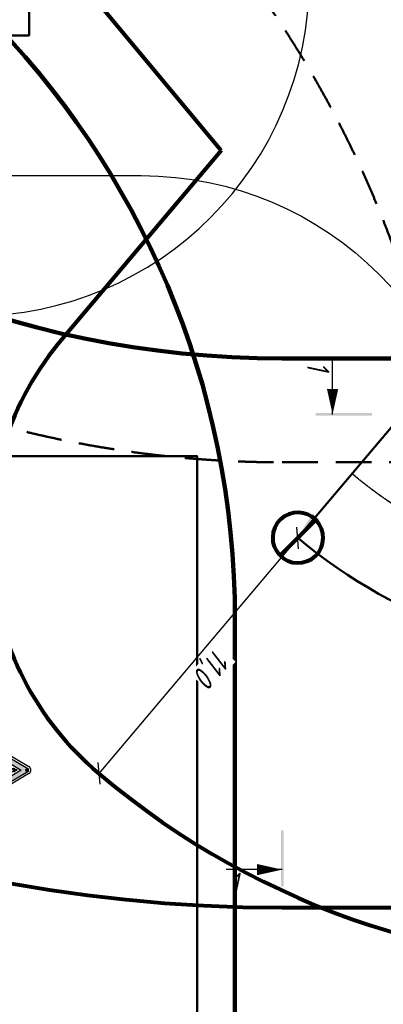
# Model space of a CAD drawing. Header units: millimetres. Extents: x 2204655785 to 2205143108, y 485765510 to 486291538.
# Tile 43 of 156: x 2204945528 to 2204958500, y 486150456 to 486185552. Entities that reach past the tile are written whole.
import ezdxf
from ezdxf.enums import TextEntityAlignment as Align
from ezdxf.lldxf.tags import DXFTag

# ---------------------------------------------------------------- set-up
doc = ezdxf.new("R2010")
doc.units = ezdxf.units.MM
doc.linetypes.add('DASHED2', pattern=[9.524999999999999, 6.35, -3.175])
doc.linetypes.add('НЕВИДИМАЯX2', pattern=[19.049999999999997, 12.7, -6.35])
for name, color, linetype in [('ППР_Автокран СКАТ-40', 7, 'Continuous'), ('ППР_Автокран_Опасная зона', 1, 'Continuous'), ('ППР_Автокран_Стрела', 7, 'Continuous'), ('ППР_Автокран_Стрела_15м', 7, 'Continuous'), ('ППР_Опасная зона от крана', 1, 'Continuous'), ('ППР_Разрез', 5, 'Continuous'), ('ППР_Стрела', 7, 'Continuous')]:
    doc.layers.add(name, color=color, linetype=linetype)
doc.styles.add('Без высоты', font='GOST_Common Italic.ttf', dxfattribs={"width": 0.8})
doc.styles.add('ППРк_М1-1', font='GOST_Common Italic.ttf', dxfattribs={"height": 800})
doc.styles.add('ППРк_М1-1кран', font='GOST_Common Italic.ttf', dxfattribs={"width": 0.8, "height": 600})
tags = doc.linetypes.add('опасная зона_Кран', pattern='A,30,-8,4,-8,30,-8,4,-8,30,-8,4,[230,Bbox.shx,S=2.5,R=0,X=0,Y=-10],-6', length=148).pattern_tags.tags
tags[24] = DXFTag(74, 5)
doc.dimstyles.new('Без высоты текста', dxfattribs={"dimtxt": 800, "dimasz": 550, "dimexe": 1.5, "dimexo": 0.675, "dimgap": 100, "dimtad": 1, "dimdec": 1, "dimlfac": 0.001, "dimzin": 1, "dimtxsty": 'Без высоты', "dimblk": 'OBLIQUE', "dimcen": 250, "dimclrd": 256, "dimclre": 256, "dimclrt": 256, "dimadec": 0, "dimazin": 0, "dimtfac": 1, "dimtdec": 1, "dimtmove": 0, "dimatfit": 3, "dimfxl": 1, "dimtfill": 1, "dimfrac": 2, "dimarcsym": 0})
doc.dimstyles.new('ППРк_М1-1', dxfattribs={"dimtxt": 800, "dimasz": 550, "dimexe": 1.5, "dimexo": 0.675, "dimgap": 100, "dimtad": 1, "dimdec": 1, "dimlfac": 0.001, "dimzin": 1, "dimtxsty": 'ППРк_М1-1', "dimblk": 'OBLIQUE', "dimcen": 250, "dimclrd": 256, "dimclre": 256, "dimclrt": 256, "dimadec": 0, "dimazin": 0, "dimtfac": 1, "dimtdec": 1, "dimtmove": 0, "dimatfit": 3, "dimfxl": 1, "dimtfill": 1, "dimfrac": 2, "dimarcsym": 0})

# ---------------------------------------------------------------- blocks, each defined once
blk = doc.blocks.new('*U374')
at = {"layer": 'ППР_Опасная зона от крана', "linetype": 'опасная зона_Кран', "lineweight": 80, "ltscale": 100}
blk.add_line((135.0000000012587, -54569.99999999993), (29475.00000000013, -54569.99999999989), dxfattribs=at)
blk.add_arc((135.0000000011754, -2.756905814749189e-12), 54570, 90, 270, dxfattribs=at)
at = {"layer": 'ППР_Разрез', "linetype": 'Continuous', "ltscale": 0.5}
blk.add_line((131.6571910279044, -53218.37205339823), (-1868.342808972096, -53218.37205339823), dxfattribs=at)
blk.add_lwpolyline([(131.6571910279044, -53218.37205339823, 0, 400, 0), (-768.3428089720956, -53218.37205339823, 400, 400, 0)], format="xyseb", dxfattribs=at)
blk.add_trace([(81.65719102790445, -51818.2108631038), (181.6571910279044, -51818.2108631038), (81.65719102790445, -53818.2108631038), (181.6571910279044, -53818.2108631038)], dxfattribs=at)
at = {"layer": 'ППР_Стрела', "linetype": 'Continuous', "lineweight": 100}
blk.add_line((135.0000000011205, -34999.99999999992), (29475.00000000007, -34999.9999999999), dxfattribs=at)
at = {"layer": 'ППР_Стрела', "linetype": 'НЕВИДИМАЯX2', "lineweight": 50, "ltscale": 100}
blk.add_line((135.0000000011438, -38699.99999999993), (29475.00000000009, -38699.9999999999), dxfattribs=at)
blk.add_arc((135.000000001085, 8.731149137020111e-11), 38700, 90, 270, dxfattribs=at)
at = {"layer": 'ППР_Стрела', "linetype": 'Continuous', "lineweight": 100}
blk.add_arc((135.000000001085, 8.731149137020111e-11), 35000, 90, 270, dxfattribs=at)
at = {"style": 'ППРк_М1-1', "width": 0.8}
for tag, p, height, flags in [('ОПАСНАЯ_ЗОНА', (25480.86349566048, 21929.54864936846), 800, 1), ('ОТЛЕТ_ГРУЗА', (25413.71794504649, 20678.22478634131), 800, 1), ('Кол-во_элементов', (2695.658620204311, -1978.247657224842), 1200, 8)]:
    blk.add_attdef(tag, p, '', height=height, dxfattribs=dict(at, flags=flags))
at = {"style": 'ППРк_М1-1', "width": 0.8, "flags": 8}
blk.add_attdef('МАРКА_КРАНА', text='', height=1200, dxfattribs=at).set_placement((8837.500000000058, 818.1705151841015), align=Align.CENTER)
blk.add_attdef('ВЫСОТА', text='', height=1200, dxfattribs=at).set_placement((9134.892518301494, -8454.019769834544), align=Align.MIDDLE_CENTER)
at = {"layer": 'Defpoints', "style": 'ППРк_М1-1', "width": 0.8, "flags": 1}
for tag, p in [('МАКСИМАЛЬНАЯ_ДЛИНА_ГРУЗА', (25470.43245178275, 19233.21998733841)), ('ШИРИНА_ГРУЗА', (25397.00754551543, 17803.51326374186))]:
    blk.add_attdef(tag, p, '', height=800, dxfattribs=at)
at = {"layer": 'ППР_Разрез', "style": 'ППРк_М1-1кран', "width": 0.8, "flags": 8}
for tag, p in [('РАЗРЕЗ2', (-1027.850051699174, 55181.16719955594)), ('РАЗРЕЗ', (-1731.871232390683, -54129.29106883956))]:
    blk.add_attdef(tag, p, '', height=800, dxfattribs=at)
at = {"layer": 'ППР_Стрела', "style": 'ППРк_М1-1кран', "width": 0.8, "flags": 8}
for tag, p, rotation in [('ВЫСОТА_КРЮКА_ГОРИЗ', (-22781.63655580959, 24557.60636817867), 317.0000000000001), ('ВЫСОТА_КРЮКА_НАКЛ', (-23522.05852620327, 23711.3998985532), 317.0000000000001), ('ГАБАРИТ_СТРЕЛЫ', (-25019.84159903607, 21408.71984927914), 317), ('ВЫЛЕТ', (-19745.37605332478, 16966.5384373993), 317)]:
    blk.add_attdef(tag, p, '', height=800, rotation=rotation, dxfattribs=at)
blk = doc.blocks.new('*U420')
at = {"layer": 'ППР_Разрез', "linetype": 'Continuous', "ltscale": 0.5}
blk.add_line((131.6571910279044, -53218.37205339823), (-1868.342808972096, -53218.37205339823), dxfattribs=at)
blk.add_lwpolyline([(131.6571910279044, -53218.37205339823, 0, 400, 0), (-768.3428089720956, -53218.37205339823, 400, 400, 0)], format="xyseb", dxfattribs=at)
blk.add_trace([(81.65719102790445, -51818.2108631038), (181.6571910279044, -51818.2108631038), (81.65719102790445, -53818.2108631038), (181.6571910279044, -53818.2108631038)], dxfattribs=at)
at = {"style": 'ППРк_М1-1', "width": 0.8}
for tag, p, height, flags in [('ОПАСНАЯ_ЗОНА', (25480.86349566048, 21929.54864936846), 800, 1), ('ОТЛЕТ_ГРУЗА', (25413.71794504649, 20678.22478634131), 800, 1), ('Кол-во_элементов', (2695.658620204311, -1978.247657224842), 1200, 8)]:
    blk.add_attdef(tag, p, '', height=height, dxfattribs=dict(at, flags=flags))
at = {"style": 'ППРк_М1-1', "width": 0.8, "flags": 8}
blk.add_attdef('МАРКА_КРАНА', text='', height=1200, dxfattribs=at).set_placement((8837.500000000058, 818.1705151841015), align=Align.CENTER)
blk.add_attdef('ВЫСОТА', text='', height=1200, dxfattribs=at).set_placement((9134.892518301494, -8454.019769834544), align=Align.MIDDLE_CENTER)
at = {"layer": 'Defpoints', "style": 'ППРк_М1-1', "width": 0.8, "flags": 1}
for tag, p in [('МАКСИМАЛЬНАЯ_ДЛИНА_ГРУЗА', (25470.43245178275, 19233.21998733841)), ('ШИРИНА_ГРУЗА', (25397.00754551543, 17803.51326374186))]:
    blk.add_attdef(tag, p, '', height=800, dxfattribs=at)
at = {"layer": 'ППР_Разрез', "style": 'ППРк_М1-1кран', "width": 0.8, "flags": 8}
for tag, p in [('РАЗРЕЗ2', (-1027.850051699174, 55181.16719955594)), ('РАЗРЕЗ', (-1731.871232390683, -54129.29106883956))]:
    blk.add_attdef(tag, p, '', height=800, dxfattribs=at)
at = {"layer": 'ППР_Стрела', "style": 'ППРк_М1-1кран', "width": 0.8, "flags": 8}
for tag, p, rotation in [('ВЫСОТА_КРЮКА_ГОРИЗ', (-19652.88990890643, 21607.87003767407), 317.0000000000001), ('ГАБАРИТ_СТРЕЛЫ', (-25019.84159903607, 21408.71984927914), 317), ('ВЫСОТА_КРЮКА_НАКЛ', (-20393.31187930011, 20761.66356804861), 317.0000000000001), ('ВЫЛЕТ', (-16616.62940642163, 14016.80210689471), 317)]:
    blk.add_attdef(tag, p, '', height=800, rotation=rotation, dxfattribs=at)
blk = doc.blocks.new('*U443')
at = {"layer": 'ППР_Опасная зона от крана', "linetype": 'опасная зона_Кран', "lineweight": 80, "ltscale": 100}
blk.add_arc((135.0000000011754, -2.756905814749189e-12), 50270, 90, 270, dxfattribs=at)
at = {"layer": 'ППР_Стрела', "linetype": 'Continuous', "lineweight": 100}
blk.add_line((135.0000000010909, 30700.00000000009), (23215.00000000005, 30700.00000000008), dxfattribs=at)
at = {"layer": 'ППР_Стрела', "linetype": 'НЕВИДИМАЯX2', "lineweight": 50, "ltscale": 100}
blk.add_arc((135.000000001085, 8.731149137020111e-11), 38700, 90, 270, dxfattribs=at)
at = {"layer": 'ППР_Стрела', "linetype": 'Continuous', "lineweight": 100}
blk.add_arc((135.000000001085, 8.731149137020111e-11), 30700, 90, 270, dxfattribs=at)
at = {"style": 'ППРк_М1-1', "width": 0.8}
for tag, p, height, flags in [('ОПАСНАЯ_ЗОНА', (25480.86349566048, 21929.54864936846), 800, 1), ('ОТЛЕТ_ГРУЗА', (25413.71794504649, 20678.22478634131), 800, 1), ('Кол-во_элементов', (2695.658620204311, -1978.247657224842), 1200, 8)]:
    blk.add_attdef(tag, p, '', height=height, dxfattribs=dict(at, flags=flags))
at = {"style": 'ППРк_М1-1', "width": 0.8, "flags": 8}
blk.add_attdef('МАРКА_КРАНА', text='', height=1200, dxfattribs=at).set_placement((8837.500000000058, 818.1705151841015), align=Align.CENTER)
blk.add_attdef('ВЫСОТА', text='', height=1200, dxfattribs=at).set_placement((9134.892518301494, -8454.019769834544), align=Align.MIDDLE_CENTER)
at = {"layer": 'Defpoints', "style": 'ППРк_М1-1', "width": 0.8, "flags": 1}
for tag, p in [('МАКСИМАЛЬНАЯ_ДЛИНА_ГРУЗА', (25470.43245178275, 19233.21998733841)), ('ШИРИНА_ГРУЗА', (25397.00754551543, 17803.51326374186))]:
    blk.add_attdef(tag, p, '', height=800, dxfattribs=at)
at = {"layer": 'ППР_Разрез', "style": 'ППРк_М1-1кран', "width": 0.8, "flags": 8}
for tag, p in [('РАЗРЕЗ2', (-1027.850051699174, 55181.16719955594)), ('РАЗРЕЗ', (-1731.871232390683, -54129.29106883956))]:
    blk.add_attdef(tag, p, '', height=800, dxfattribs=at)
at = {"layer": 'ППР_Стрела', "style": 'ППРк_М1-1кран', "width": 0.8, "flags": 8}
for tag, p, rotation in [('ВЫСОТА_КРЮКА_ГОРИЗ', (-19652.88990890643, 21607.87003767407), 317.0000000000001), ('ГАБАРИТ_СТРЕЛЫ', (-25019.84159903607, 21408.71984927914), 317), ('ВЫСОТА_КРЮКА_НАКЛ', (-20393.31187930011, 20761.66356804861), 317.0000000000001), ('ВЫЛЕТ', (-16616.62940642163, 14016.80210689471), 317)]:
    blk.add_attdef(tag, p, '', height=800, rotation=rotation, dxfattribs=at)
blk = doc.blocks.new('*D779')
at = {"layer": 'Defpoints', "color": 0, "transparency": 16777216}
for p in [(-3.752409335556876, 4.12280107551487), (13739.99003384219, -11615.12842047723), (13740.45875068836, -11614.57395697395)]:
    blk.add_point(p, dxfattribs=at)
at = {"layer": 'ППР_Автокран_Стрела', "lineweight": -2, "transparency": 16777216}
for p, q in [((-4.188179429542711, 3.607311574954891), (-5.189504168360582, 2.422805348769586)), ((-4.221126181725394, 3.568337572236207), (12976.30188486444, -10969.54309605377)), ((13740.02298059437, -11615.08944647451), (13739.02165585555, -11616.2739527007))]:
    blk.add_line(p, q, dxfattribs=at)
at = {"layer": 'ППР_Автокран_Стрела', "transparency": 16777216}
blk.add_solid([(13083.89943893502, -10842.26173789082), (12868.70433079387, -11096.82445421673), (13739.99003384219, -11615.12842047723)], dxfattribs=at)
at = {"layer": 'ППР_Автокран_Стрела', "transparency": 16777216, "insert": (6415.938262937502, -4964.680161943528), "char_height": 800, "attachment_point": 5, "rotation": 319.7904247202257, "style": 'ППРк_М1-1', "bg_fill": 3, "box_fill_scale": 1.1, "bg_fill_color": 256, "bg_fill_true_color": 13158600, "bg_fill_transparency": 0}
blk.add_mtext('{\\H0.625x;R=18м   Q=2.1т}', dxfattribs=at)
blk = doc.blocks.new('_None')
blk = doc.blocks.new('*D769')
at = {"layer": 'Defpoints', "color": 0, "transparency": 16777216}
for p in [(-4.370690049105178, 4.645508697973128), (-4.370714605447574, 4.64490625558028), (-13835.48064745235, -11514.14044040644), (13742.0109844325, -11616.83697495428)]:
    blk.add_point(p, dxfattribs=at)
at = {"layer": 'ППР_Автокран_Стрела', "lineweight": -2, "transparency": 16777216}
blk.add_arc((-4.370343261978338, 4.645215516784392), 2263.10152056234, 233.7471633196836, 305.8290619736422, dxfattribs=at)
at = {"layer": 'ППР_Автокран_Стрела', "transparency": 16777216}
for points in [[(-1405.442348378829, -1887.141209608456), (-1279.866579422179, -1753.567868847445), (-1743.374486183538, -1443.627232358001)], [(1258.086915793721, -1762.953598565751), (1382.671315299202, -1897.452068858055), (1723.874526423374, -1456.449635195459)]]:
    blk.add_solid(points, dxfattribs=at)
at = {"layer": 'ППР_Автокран_Стрела', "transparency": 16777216, "insert": (-7.961838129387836, -1758.452647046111), "char_height": 600, "width": 533.0277023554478, "attachment_point": 5, "rotation": 359.88328656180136, "style": 'Без высоты', "bg_fill": 3, "box_fill_scale": 1.1, "bg_fill_color": 256, "bg_fill_true_color": 13158600, "bg_fill_transparency": 0}
blk.add_mtext('100°', dxfattribs=at)
at = {"layer": 'Defpoints', "color": 0, "transparency": 16777216}
blk.add_point((-661.4483789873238, -2160.967156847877), dxfattribs=at)
blk = doc.blocks.new('*D780')
at = {"layer": 'Defpoints', "color": 0, "transparency": 16777216}
blk.add_point((-0.9264724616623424, 2.211922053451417), dxfattribs=at)
at = {"layer": 'ППР_Автокран_Стрела_15м', "lineweight": -2, "transparency": 16777216}
for p, q in [((-0.9264724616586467, 2.211922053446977), (-10758.25381715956, -8952.368330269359)), ((-0.494628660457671, 1.693138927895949), (0.03318042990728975, 1.059070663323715)), ((-11527.25325437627, -9591.618141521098), (-11527.78106346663, -9590.984073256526))]:
    blk.add_line(p, q, dxfattribs=at)
at = {"layer": 'ППР_Автокран_Стрела_15м', "transparency": 16777216}
blk.add_solid([(-10864.88191622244, -8824.273731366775), (-10651.62571809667, -9080.462929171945), (-11526.82141057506, -9592.13692464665)], dxfattribs=at)
at = {"layer": 'ППР_Автокран_Стрела_15м', "transparency": 16777216, "insert": (-9330.672331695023, -7307.893604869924), "char_height": 800, "attachment_point": 5, "rotation": 39.77456632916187, "style": 'ППРк_М1-1', "bg_fill": 3, "box_fill_scale": 1.1, "bg_fill_color": 256, "bg_fill_true_color": 13158600, "bg_fill_transparency": 0}
blk.add_mtext('{\\H0.625x;R=15м   Q=3.1т}', dxfattribs=at)
at = {"layer": 'Defpoints', "color": 0, "transparency": 16777216}
for p in [(-11526.82141057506, -9592.136924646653), (-11526.82141057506, -9592.13692464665)]:
    blk.add_point(p, dxfattribs=at)
blk = doc.blocks.new('*U486')
at = {"layer": 'ППР_Стрела', "linetype": 'Continuous', "lineweight": 80, "ltscale": 0.5}
blk.add_lwpolyline([(625.8815920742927, -646.739694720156, 304.8605069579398), (617.3422800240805, -654.8958003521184, 304.8605069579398)], format="xyb", dxfattribs=at)
blk.add_lwpolyline([(-636.3961030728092, 636.3961030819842), (650.0000000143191, -650.0000000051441)], dxfattribs=at)
at = {"layer": 'ППР_Стрела', "style": 'ППРк_М1-1', "width": 0.8, "flags": 8}
blk.add_attdef('ОБОЗНАЧЕНИЕ', (-1845.372935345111, -329.9781037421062), '', height=1200, dxfattribs=at)
blk = doc.blocks.new('Знак№3')
at = {"linetype": 'ByBlock', "ltscale": 5}
h = blk.add_hatch(color=7, dxfattribs=at)
h.paths.add_polyline_path([(122.3439884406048, 199.3213192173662), (121.4566230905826, 200.8031830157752, 0.5649341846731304), (121.3732656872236, 200.8034142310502, 4501.946376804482), (121.3732881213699, 200.8034511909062, 0.001609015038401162), (121.3731263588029, 200.8031830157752), (120.485761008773, 199.3213192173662, 0.5842380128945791), (120.5277357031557, 199.2476589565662, -0.001162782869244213), (120.5275093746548, 199.2476584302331), (122.302240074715, 199.2476584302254, 0.582969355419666), (122.3439667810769, 199.3213553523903, -0.0002164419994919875)])
h.paths.add_polyline_path([(122.1660519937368, 199.3735062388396), (120.6636974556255, 199.3735062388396), (121.4148747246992, 200.6279415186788)], flags=16)
blk.add_hatch(color=7).paths.add_polyline_path([(121.3662135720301, 200.7781833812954, 1), (121.4635358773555, 200.7781833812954, 1)])
at = {"linetype": 'ByBlock', "lineweight": 30, "ltscale": 5}
h = blk.add_hatch(color=7, dxfattribs=at)
edge = h.paths.add_edge_path()
edge.add_ellipse((121.418959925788, 200.2861594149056), major_axis=(-0.01805139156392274, 0.07848110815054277), ratio=0.9978205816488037, start_angle=117.1936389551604, end_angle=133.9631984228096, ccw=False)
edge.add_line((121.3575551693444, 200.2342724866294), (121.0804417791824, 199.7936343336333))
edge.add_line((121.0804417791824, 199.7936343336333), (121.1137879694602, 199.8031617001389))
edge.add_line((121.1137879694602, 199.8031617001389), (121.3751246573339, 200.218713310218))
h = blk.add_hatch(color=7, dxfattribs=at)
edge = h.paths.add_edge_path()
edge.add_line((121.4069525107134, 199.8078437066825), (121.4293842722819, 199.7951250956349))
edge.add_line((121.4293842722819, 199.7951250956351), (121.4153385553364, 200.2058175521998))
edge.add_ellipse((121.4192533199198, 200.2970758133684), major_axis=(0.06458868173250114, 0.06458868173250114), ratio=0.9999999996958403, start_angle=216.7993664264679, end_angle=222.543651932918, ccw=False)
edge.add_ellipse((121.418959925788, 200.2861594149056), major_axis=(-0.01805139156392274, 0.07848110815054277), ratio=0.9978205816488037, start_angle=151.3765097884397, end_angle=157.9009897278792, ccw=False)
edge.add_line((121.3972906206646, 200.2086410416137), (121.4069525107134, 199.8078437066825))
h = blk.add_hatch(color=7, dxfattribs=at)
edge = h.paths.add_edge_path()
edge.add_arc((121.5639055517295, 200.0264775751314), 0.05508348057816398, 201.3996034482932, 226.8823511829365)
edge.add_arc((121.5552678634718, 200.025336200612), 0.04866115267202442, 233.4017498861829, 261.3837812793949)
edge.add_line((121.5479776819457, 199.9772242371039), (121.5502800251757, 199.9768753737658))
edge.add_arc((121.5575702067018, 200.0249873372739), 0.04866115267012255, 261.3837812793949, 272.0894288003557)
edge.add_line((121.5593443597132, 199.9763585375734), (121.5908817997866, 199.9775091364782))
edge.add_line((121.590881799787, 199.9775091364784), (121.5934662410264, 199.9633961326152))
edge.add_line((121.593466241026, 199.9633961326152), (121.5632702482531, 199.9626947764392))
edge.add_line((121.5632702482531, 199.9626947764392), (121.5464709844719, 199.9626947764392))
edge.add_arc((121.5464709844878, 199.9727626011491), 0.01006782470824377, 257.8563536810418, 269.9999999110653, ccw=False)
edge.add_line((121.5443530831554, 199.9629200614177), (121.5414523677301, 199.9635442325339))
edge.add_arc((121.5516888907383, 200.0111165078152), 0.04866115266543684, 225.918390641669, 257.85635377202, ccw=False)
edge.add_line((121.5178361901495, 199.9761607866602), (121.5055068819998, 199.9881010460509))
edge.add_line((121.5055068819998, 199.9881010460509), (121.4942192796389, 200.0066798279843))
edge.add_line((121.4942192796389, 200.0066798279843), (121.482538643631, 200.0341185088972))
edge.add_arc((121.5273117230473, 200.053178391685), 0.0486611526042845, 199.5800931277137, 203.0594359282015, ccw=False)
edge.add_line((121.4814644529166, 200.036870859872), (121.4703454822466, 200.0681309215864))
edge.add_arc((121.5161927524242, 200.0844384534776), 0.04866115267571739, 195.0482700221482, 199.580093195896, ccw=False)
edge.add_line((121.4692003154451, 200.0718044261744), (121.4329168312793, 200.2067613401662))
edge.add_ellipse((121.4192533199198, 200.2970758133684), major_axis=(0.06458868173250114, 0.06458868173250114), ratio=0.9999999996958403, start_angle=233.6029345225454, end_angle=244.0849022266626)
edge.add_ellipse((121.4192533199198, 200.2970758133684), major_axis=(0.06458868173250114, 0.06458868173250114), ratio=0.9999999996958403, start_angle=244.0849022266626, end_angle=323.2484169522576)
edge.add_ellipse((121.4192533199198, 200.2970758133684), major_axis=(0.06458868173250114, 0.06458868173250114), ratio=0.9999999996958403, start_angle=323.2484169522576, end_angle=324.3539626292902)
edge.add_line((121.5093809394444, 200.3119219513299), (121.5214792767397, 200.3028565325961))
edge.add_line((121.5214792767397, 200.3028565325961), (121.5096506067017, 200.3101802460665))
edge.add_ellipse((121.4192533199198, 200.2970758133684), major_axis=(0.06458868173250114, 0.06458868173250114), ratio=0.9999999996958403, start_angle=244.08490222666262, end_angle=323.24841695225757, ccw=False)
edge.add_line((121.4491193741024, 200.2107542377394), (121.4881668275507, 200.0765434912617))
edge.add_line((121.4881668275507, 200.0765434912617), (121.5011994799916, 200.0371100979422))
edge.add_line((121.5011994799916, 200.0371100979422), (121.5126196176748, 200.0063792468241))
h = blk.add_hatch(color=7, dxfattribs=at)
h.paths.add_polyline_path([(121.4342389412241, 199.6531760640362), (121.4103641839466, 199.6663196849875), (121.0528342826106, 199.5749271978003), (121.0785172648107, 199.5622653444)])
h.paths.add_polyline_path([(121.4293842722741, 199.795125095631), (121.4069525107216, 199.8078437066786), (121.4103641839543, 199.6663196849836), (121.4342389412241, 199.6531760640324)])
h = blk.add_hatch(color=7, dxfattribs=at)
h.paths.add_polyline_path([(121.6706513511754, 199.5230254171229), (121.6467765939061, 199.5361690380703), (121.2837687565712, 199.4610752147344), (121.3094517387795, 199.4484133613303)])
h.paths.add_polyline_path([(121.6467765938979, 199.5361690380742), (121.6706513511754, 199.5230254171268), (121.6490583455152, 199.6705718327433), (121.6266908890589, 199.683253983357)])
blk.add_hatch(color=7, dxfattribs=at).paths.add_polyline_path([(121.6224031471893, 199.7515150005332, 0.1562620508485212), (121.6266908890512, 199.6832539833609), (121.6490583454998, 199.6705718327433), (121.6461932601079, 199.6829252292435, -0.1562620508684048), (121.6419055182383, 199.7511862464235), (121.6534219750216, 199.7754648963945, 0.1111832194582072), (121.6547172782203, 199.7812179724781), (121.654717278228, 199.7930095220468), (121.6352149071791, 199.793009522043), (121.6352149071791, 199.7827325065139, -0.1213599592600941), (121.633289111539, 199.7744644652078)])
at = {"color": 7, "linetype": 'ByBlock', "ltscale": 5}
for p, q in [((120.4339345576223, 199.3523517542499), (121.3213008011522, 200.8342170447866)), ((120.485761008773, 199.3213192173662), (121.3731263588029, 200.8031830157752)), ((120.6636974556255, 199.3735062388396), (121.414874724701, 200.6279415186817)), ((121.4148747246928, 200.6279415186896), (122.1660519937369, 199.3735062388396)), ((121.4566230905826, 200.8031830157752), (122.3439884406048, 199.3213192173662)), ((121.5084486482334, 200.8342170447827), (122.3958139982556, 199.3523532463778)), ((121.3745647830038, 200.417253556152), (121.3745647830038, 200.417253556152)), ((121.37521551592, 200.435453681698), (121.3745727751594, 200.4172409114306)), ((121.3821883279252, 200.3924704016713), (121.4373077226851, 200.3172089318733)), ((121.4031660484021, 200.5187676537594), (121.4031660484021, 200.4575258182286)), ((121.4031660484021, 200.5187676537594), (121.4031660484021, 200.4544157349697)), ((121.4263800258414, 200.5187676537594), (121.4263800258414, 200.4544157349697)), ((121.4543545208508, 200.4326608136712), (121.4537117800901, 200.4144480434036)), ((121.4508722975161, 200.3549964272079), (121.3741252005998, 200.3192141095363)), ((121.3741252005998, 200.3192141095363), (121.4488254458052, 200.3478401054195)), ((121.4488254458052, 200.3478401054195), (121.5214792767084, 200.3028565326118)), ((121.5214792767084, 200.3028565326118), (121.4518955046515, 200.3549964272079)), ((120.954490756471, 199.757648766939), (121.3142140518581, 199.8604255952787)), ((121.3142140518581, 199.8604255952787), (121.3142140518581, 199.7192526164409)), ((121.3142140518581, 199.8604255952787), (121.7353675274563, 199.6216352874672)), ((120.954490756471, 199.757648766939), (120.954490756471, 199.6234111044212)), ((120.954490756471, 199.6234111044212), (121.3142140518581, 199.7192526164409)), ((120.954490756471, 199.6234111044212), (121.3756442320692, 199.4157800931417)), ((121.3142140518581, 199.7192526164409), (121.7353675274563, 199.4873976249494)), ((121.7353675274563, 199.6216352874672), (121.7353675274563, 199.4873976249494)), ((122.1660519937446, 199.3735062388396), (120.6636974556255, 199.3735062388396)), ((121.3756442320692, 199.4157800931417), (121.7353675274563, 199.4873976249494)), ((122.302240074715, 199.2476584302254), (120.5275084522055, 199.2476584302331)), ((122.302240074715, 199.1872514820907), (120.527509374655, 199.1872514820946))]:
    blk.add_line(p, q, dxfattribs=at)
at = {"color": 7, "linetype": 'ByBlock', "lineweight": 30, "ltscale": 5}
for p, q in [((121.0804417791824, 199.7936343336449), (121.357560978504, 200.2342817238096)), ((121.1137879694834, 199.8031617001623), (121.3751557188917, 200.2187627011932)), ((121.3972878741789, 200.2087549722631), (121.4103641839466, 199.6663196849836)), ((121.4153385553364, 200.2058175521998), (121.4342389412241, 199.6531760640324)), ((121.4329168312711, 200.2067613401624), (121.4692003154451, 200.0718044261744)), ((121.4491193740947, 200.2107542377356), (121.4881668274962, 200.0765434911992)), ((121.4703454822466, 200.0681309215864), (121.4814644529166, 200.036870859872)), ((121.482538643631, 200.0341185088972), (121.4942192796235, 200.006679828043)), ((121.4881668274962, 200.0765434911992), (121.5011994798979, 200.0371100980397)), ((121.4942192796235, 200.006679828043), (121.5055068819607, 199.9881010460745)), ((121.5011994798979, 200.0371100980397), (121.5126196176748, 200.0063792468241)), ((121.5055068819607, 199.9881010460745), (121.5178361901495, 199.9761607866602)), ((121.5414523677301, 199.9635442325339), (121.5443530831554, 199.9629200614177)), ((121.5464709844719, 199.9626947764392), (121.5632702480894, 199.9626947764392)), ((121.5479776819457, 199.9772242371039), (121.5502800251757, 199.9768753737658)), ((121.5593443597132, 199.9763585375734), (121.5908817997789, 199.9775091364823)), ((121.5632702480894, 199.9626947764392), (121.5934662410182, 199.9633961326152)), ((121.5908817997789, 199.9775091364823), (121.5934662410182, 199.9633961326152)), ((121.0528342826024, 199.5749271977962), (121.4103641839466, 199.6663196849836)), ((121.0785172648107, 199.5622653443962), (121.4342389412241, 199.6531760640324)), ((121.6224031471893, 199.7515150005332), (121.6337068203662, 199.7753450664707)), ((121.6224031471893, 199.7515150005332), (121.6337068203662, 199.7753450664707)), ((121.6266908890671, 199.683253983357), (121.6467765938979, 199.5361690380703)), ((121.6352149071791, 199.7827325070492), (121.6352149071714, 199.793009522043)), ((121.6352149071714, 199.793009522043), (121.6547172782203, 199.793009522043)), ((121.6419055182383, 199.7511862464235), (121.6534219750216, 199.7754648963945)), ((121.6461932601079, 199.6829252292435), (121.6490583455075, 199.6705718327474)), ((121.6490583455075, 199.6705718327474), (121.6706513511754, 199.5230254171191)), ((121.6547172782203, 199.7812179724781), (121.6547172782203, 199.793009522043)), ((121.2837687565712, 199.4610752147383), (121.6467765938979, 199.5361690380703)), ((121.3094517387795, 199.4484133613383), (121.6706513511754, 199.5230254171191))]:
    blk.add_line(p, q, dxfattribs=at)
at = {"color": 7, "linetype": 'ByBlock', "ltscale": 5}
for centre, radius, start, end in [((121.4148747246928, 200.7781833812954), 0.1090681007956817, 30.91389491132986, 149.0861050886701), ((121.4148747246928, 200.7781833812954), 0.04866115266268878, 30.91389491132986, 149.0861050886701), ((120.527509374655, 199.2963195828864), 0.1090681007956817, 149.0861050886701, 270), ((120.527509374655, 199.2963195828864), 0.04866115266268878, 149.0861050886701, 270), ((122.302240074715, 199.2963195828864), 0.1090681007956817, 270, 30.91389491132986), ((122.302240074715, 199.2963195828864), 0.04866115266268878, 270, 30.91389491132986)]:
    blk.add_arc(centre, radius, start, end, dxfattribs=at)
at = {"color": 7, "linetype": 'ByBlock', "lineweight": 30, "ltscale": 5}
for centre, radius, start, end in [((121.5161927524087, 200.0844384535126), 0.04866115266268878, 195.0482700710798, 199.5800932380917), ((121.5273117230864, 200.0531783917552), 0.04866115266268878, 199.5800931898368, 203.0594359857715), ((121.5639055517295, 200.0264775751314), 0.05508348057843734, 201.3996034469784, 226.8823511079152), ((121.5516888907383, 200.0111165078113), 0.04866115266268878, 225.9183906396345, 257.8563537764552), ((121.5552678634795, 200.0253362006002), 0.04866115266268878, 233.401749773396, 261.3837812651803), ((121.5464709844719, 199.9727626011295), 0.01006782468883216, 257.8563537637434, 270), ((121.5575702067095, 200.0249873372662), 0.04866115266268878, 261.3837812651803, 272.0894287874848), ((121.7310895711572, 199.7240768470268), 0.1120963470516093, 165.8315838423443, 201.3569164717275), ((121.6174707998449, 199.7825071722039), 0.01774553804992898, 336.1965510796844, 0.7275678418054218), ((121.7505919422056, 199.7237480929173), 0.1120963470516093, 165.8315838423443, 201.3569164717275), ((121.6412935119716, 199.7812179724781), 0.01342376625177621, 334.6229086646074, 0)]:
    blk.add_arc(centre, radius, start, end, dxfattribs=at)
at = {"color": 7, "linetype": 'ByBlock', "ltscale": 5}
for centre, major_axis, ratio, start_param, end_param in [((121.4141217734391, 200.415857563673), (-0.02798842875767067, 0.02798842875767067), 0.9999999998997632, 0.7501221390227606, 1.419334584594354), ((121.414773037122, 200.4343118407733), (-0.02798842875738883, 0.02798842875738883), 0.9999999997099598, -0.4877820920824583, 0.7554235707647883), ((121.414773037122, 200.4343118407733), (-0.01641476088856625, 0.01641476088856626), 0.999999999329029, -0.2617993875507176, 4.974188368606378), ((121.414773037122, 200.4544157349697), (0.008207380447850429, 0.008207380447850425), 0.9999999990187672, 2.356194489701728, 5.497787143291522), ((121.4192533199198, 200.2970758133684), (0.06458868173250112, 0.06458868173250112), 0.9999999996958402, 3.783862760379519, 6.520451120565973), ((121.414773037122, 200.4343118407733), (0.02798842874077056, 0.02798842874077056), 0.9999999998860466, 5.457209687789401, 6.770967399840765), ((121.4864794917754, 200.4029220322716), (0.02411310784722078, 0.02411310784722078), 0.999999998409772, 2.254163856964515, 3.313663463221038), ((121.4141217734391, 200.415857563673), (0.02798842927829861, 0.02798842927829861), 0.9999999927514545, 5.256393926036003, 5.462511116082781), ((121.3427543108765, 200.3376381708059), (-0.008611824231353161, 0.008611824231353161), 0.9999999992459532, -1.301728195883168, 1.326012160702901), ((121.3427635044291, 200.3376071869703), (-0.00861182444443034, 0.00861182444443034), 0.9999999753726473, 1.217135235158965, 1.410532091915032), ((121.3428198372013, 200.3375678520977), (-0.008611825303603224, 0.008611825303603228), 0.9999998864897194, 1.238958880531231, 1.386845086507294), ((121.3428731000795, 200.3374984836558), (-0.008611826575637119, 0.008611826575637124), 0.999999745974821, 1.248627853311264, 1.374584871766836), ((121.2849761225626, 200.3038699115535), (0.0387532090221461, 0.0387532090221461), 0.999999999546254, 5.425525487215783, 6.024186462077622), ((121.418959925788, 200.2861594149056), (-0.01805139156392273, 0.07848110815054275), 0.9978205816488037, 1.173602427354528, 2.755892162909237), ((121.3219569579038, 200.3004043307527), (-0.03875320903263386, 0.03875320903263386), 0.9999999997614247, 3.894134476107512, 4.986855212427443), ((121.4102871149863, 200.2974197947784), (-0.02368251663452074, 0.02368251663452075), 0.9999999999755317, 0.7501221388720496, 4.570421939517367)]:
    blk.add_ellipse(centre, major_axis=major_axis, ratio=ratio, start_param=start_param, end_param=end_param, dxfattribs=at)
blk = doc.blocks.new('_Oblique')
at = {"color": 0, "linetype": 'ByBlock', "lineweight": -2}
blk.add_line((-0.5, -0.5), (0.5, 0.5), dxfattribs=at)
blk = doc.blocks.new('*D775')
at = {"layer": 'Defpoints', "color": 0, "transparency": 16777216}
for p in [(37719.17672818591, 18117.9611133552), (46115.07551056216, 11021.74619917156), (46115.07551056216, 11021.74619917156)]:
    blk.add_point(p, dxfattribs=at)
at = {"layer": 'ППР_Автокран_Опасная зона', "lineweight": -2, "transparency": 16777216}
for p, q in [((37719.17672818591, 18117.9611133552), (46115.07551056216, 11021.74619917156)), ((37719.61245261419, 18118.4766414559), (37720.14500469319, 18119.10673135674)), ((46115.51123499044, 11022.26172727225), (46116.04378706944, 11022.8918171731))]:
    blk.add_line(p, q, dxfattribs=at)
at = {"layer": 'ППР_Автокран_Опасная зона', "lineweight": -2, "transparency": 16777216, "xscale": 550, "yscale": 550, "zscale": 550}
for p, rotation in [((37719.17672818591, 18117.9611133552), 139.7955001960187), ((46115.07551056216, 11021.74619917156), 319.7955001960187)]:
    blk.add_blockref('_Oblique', p, dxfattribs=dict(at, rotation=rotation))
at = {"layer": 'ППР_Автокран_Опасная зона', "transparency": 16777216, "insert": (42291.52636885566, 15012.82595019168), "char_height": 800, "attachment_point": 5, "rotation": 319.79550019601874, "style": 'Без высоты', "bg_fill": 3, "box_fill_scale": 1.1, "bg_fill_color": 256, "bg_fill_true_color": 13158600, "bg_fill_transparency": 0}
blk.add_mtext('11,0', dxfattribs=at)
blk = doc.blocks.new('*U778')
at = {"layer": 'ППР_Автокран_Опасная зона', "color": 1, "linetype": 'опасная зона_Кран', "lineweight": 80, "ltscale": 100}
for q in [(-6796.514995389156, -19967.12588647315), (6639.752141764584, -20016.71314839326)]:
    blk.add_line((-57.47347427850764, -14354.73663493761), q, dxfattribs=at)
blk.add_arc((13742.0109844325, -11616.83697495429), 11000, 229.683228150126, 319.7913132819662, dxfattribs=at)
at = {"layer": 'ППР_Автокран_Стрела', "lineweight": 50}
blk.add_line((-4.370690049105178, 4.645508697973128), (13742.0109844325, -11616.83697495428), dxfattribs=at)
blk.add_arc((-3.648832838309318, 4.558646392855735), 18000, 319.7868410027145, 219.7864304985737, dxfattribs=at)
at = {"layer": 'ППР_Автокран_Стрела_15м', "linetype": 'DASHED2', "lineweight": 35}
blk.add_arc((0.2172133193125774, 1.421839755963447), 15000, 319.786202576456, 219.7674369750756, dxfattribs=at)
at = {"layer": 'ППР_Автокран_Опасная зона', "color": 5, "xscale": 1338.282510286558, "yscale": 1338.282510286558, "zscale": 1338.282510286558}
blk.add_blockref('Знак№3', (-140462.1021368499, -289984.8790466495), dxfattribs=at)
at = {"layer": 'ППР_Автокран_Стрела'}
dim = blk.add_linear_dim(base=(13739.99003384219, -11615.12842047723), p1=(-3.752409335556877, 4.122801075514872), p2=(13740.45875068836, -11614.57395697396), angle=319.79042472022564, text='{\\H0.625x;R=18м   Q=2.1т}', dimstyle='ППРк_М1-1', override={"dimasz": 1000, "dimblk1": 'None', "dimsah": 1}, dxfattribs=at)
dim.commit()
dim.dimension.update_dxf_attribs({"geometry": '*D779', "text_midpoint": (6189.616589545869, -5232.40492780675), "dimtype": 161})
at = {"layer": 'ППР_Автокран_Опасная зона', "color": 1, "linetype": 'опасная зона_Кран', "lineweight": 80, "ltscale": 100}
blk.add_arc((-3.648832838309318, 4.558646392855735), 29000, 319.7885373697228, 219.7881119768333, dxfattribs=at)
at = {"layer": 'ППР_Автокран_Стрела'}
dim = blk.add_angular_dim_2l(base=(-661.4483789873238, -2160.967156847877), line1=((-4.370690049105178, 4.645508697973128), (13742.0109844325, -11616.83697495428)), line2=((-4.370714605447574, 4.644906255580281), (-13835.48064745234, -11514.14044040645)), dimstyle='Без высоты текста', override={"dimtxt": 600, "dimgap": 200, "dimsah": 1}, dxfattribs=at)
dim.commit()
dim.dimension.update_dxf_attribs({"geometry": '*D769', "text_midpoint": (-8.980354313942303, -2258.451609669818), "dimtype": 130})
blk.add_blockref('*U486', (13739.99003382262, -11615.1284204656), dxfattribs=at)
at = {"layer": 'ППР_Автокран_Стрела_15м'}
dim = blk.add_linear_dim(base=(-11526.82141057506, -9592.13692464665), p1=(-0.9264724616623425, 2.211922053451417), p2=(-11526.82141057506, -9592.136924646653), angle=219.7745663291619, text='{\\H0.625x;R=15м   Q=3.1т}', dimstyle='ППРк_М1-1', override={"dimasz": 1000, "dimblk1": 'None', "dimsah": 1}, dxfattribs=at)
dim.commit()
dim.dimension.update_dxf_attribs({"geometry": '*D780', "text_midpoint": (-9106.389818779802, -7577.328948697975), "dimtype": 161})
at = {"layer": 'ППР_Автокран_Опасная зона'}
dim = blk.add_aligned_dim(p1=(13746.79198229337, -11621.93036892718), p2=(22142.69076466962, -18718.14528311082), distance=-5.422024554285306e-12, dimstyle='Без высоты текста', dxfattribs=at)
dim.commit()
dim.dimension.update_dxf_attribs({"geometry": '*D775', "text_midpoint": (18319.14162296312, -14727.0655320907), "insert": (-23972.38474589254, -29739.89148228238)})

msp = doc.modelspace()

# ---------------------------------------------------------------- linework, layer by layer
at = {"color": 3}
for points in [[(2204920262.223812, 486231592.9156306), (2204920265.751965, 486186993.3829908, 0.4141903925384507), (2204932265.751927, 486174994.3322797), (2204943862.065516, 486174994.3322797, 0.414213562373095), (2204955862.065516, 486186994.3322797), (2204955862.065516, 486207994.3322802), (2204957842.065516, 486207994.3322802), (2204957842.065516, 486205594.3322802), (2204987142.065516, 486205594.3322808), (2204987142.065516, 486207994.3322806), (2204991672.065516, 486207994.3322807, 0.4142135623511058), (2205003672.065516, 486219994.33228), (2205003672.065516, 486231579.8055262, 0.4141442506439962), (2204991674.905327, 486243579.8051908), (2204932265.063585, 486243593.8645834, 0.4143060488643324)], [(2204932258.321666, 486179994.3323126), (2204949858.324995, 486179994.3323126, -0.414213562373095), (2204961858.324995, 486167994.3323126), (2204961858.324995, 486136594.3343492, -0.414213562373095), (2204949858.324995, 486124594.3343492), (2204932258.321666, 486124594.3343492, -0.414213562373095), (2204920258.321666, 486136594.3343492), (2204920258.321666, 486167994.3323126, -0.414213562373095)]]:
    msp.add_lwpolyline(points, format="xyb", close=True, dxfattribs=at)
at = {"color": 3, "lineweight": 50}
msp.add_lwpolyline([(2204930262.065516, 486233594.3322798), (2204930265.910136, 486184994.3322797), (2204945862.065516, 486184994.3322797), (2204945862.065516, 486217994.33228), (2204967842.065516, 486217994.3322803), (2204967842.065516, 486215594.3322804), (2204977142.065516, 486215594.3322806), (2204977142.065516, 486217994.3322805), (2204993672.065516, 486217994.3322808), (2204993672.065516, 486233579.332281), (2204930262.065516, 486233594.3383147)], dxfattribs=at)
msp.add_lwpolyline([(2204930258.321666, 486169994.3323126), (2204951858.324995, 486169994.3323126), (2204951858.324995, 486134594.3343492), (2204930258.321666, 486134594.3343492)], close=True, dxfattribs=at)

# ---------------------------------------------------------------- next in the draw order: block references
ref = msp.add_blockref('*U374', (2204954762.065516, 486208475.7545233))
ref.add_attrib('РАЗРЕЗ', '1', (2204953030.194283, 486154346.4634545), dxfattribs={"layer": 'ППР_Разрез', "height": 800, "style": 'ППРк_М1-1кран', "width": 0.8})

# ---------------------------------------------------------------- next in the draw order: block references
ref = msp.add_blockref('*U420', (2205009908.325097, 486171614.6620077), dxfattribs=dict(rotation=270))
ref.add_attrib('РАЗРЕЗ', '1', (2204955779.034028, 486173346.5332402), dxfattribs={"layer": 'ППР_Разрез', "height": 800, "rotation": 270, "style": 'ППРк_М1-1кран', "width": 0.8})

# ---------------------------------------------------------------- next in the draw order: block references
at = {"rotation": 270}
msp.add_blockref('*U443', (2204922508.321666, 486164273.5441123), dxfattribs=at)

# ---------------------------------------------------------------- next in the draw order: block references
at = {"layer": 'ППР_Автокран СКАТ-40', "rotation": 270}
msp.add_blockref('*U778', (2204967067.166746, 486180827.6717204), dxfattribs=at)

# ---------------------------------------------------------------- next in the draw order: texts
at = {"insert": (2204936174.619588, 486151159.5643675), "char_height": 1500, "attachment_point": 1, "style": 'ППРк_М1-1', "bg_fill": 3, "box_fill_scale": 1.5, "bg_fill_color": 256, "bg_fill_transparency": 0}
msp.add_mtext_dynamic_manual_height_columns('Корпус 3^J25 эт.', width=9410.886274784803, gutter_width=10495.45501327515, heights=[4468.942781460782], dxfattribs=at)

doc.saveas('drawing.dxf')
